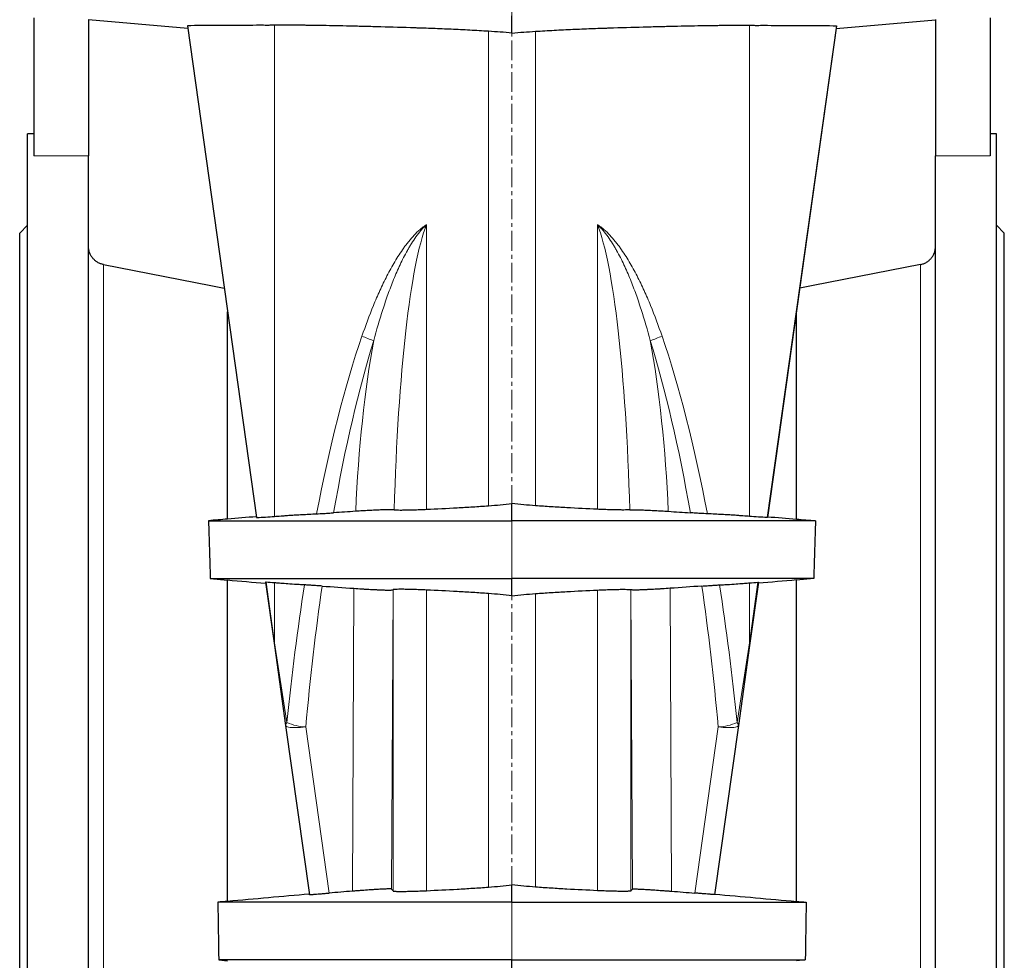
# Model space of a CAD drawing. Header units: millimetres. Extents: x 349 to 3828, y 433 to 5284.
# Tile 5 of 13: x 3136 to 3766, y 2915 to 3517. Entities that reach past the tile are written whole.
import ezdxf

# ---------------------------------------------------------------- set-up
doc = ezdxf.new("R2010")
doc.units = ezdxf.units.MM
doc.linetypes.add('CENTERX2', pattern=[20.32, 12.7, -2.54, 2.54, -2.54])
doc.layers.add('FORMAT', color=7, linetype='Continuous')

msp = doc.modelspace()

# ---------------------------------------------------------------- linework, layer by layer
at = {"color": 7, "linetype": 'Continuous', "lineweight": 25}
for p, q in [((3145.34, 3518.15), (3145.34, 3429.89)), ((3180.34, 3517.06), (3180.34, 3429.89)), ((3243.85, 3511.45), (3180.34, 3516.95)), ((3451.34, 3508.48), (3451.34, 3519.46)), ((3658.83, 3511.45), (3722.34, 3516.95)), ((3722.34, 3517.06), (3722.34, 3429.89)), ((3757.34, 3518.15), (3757.34, 3429.89)), ((3243.62, 3513.12), (3287.84, 3198.46)), ((3659.06, 3513.12), (3614.84, 3198.46)), ((3145.34, 3443.96), (3141.34, 3443.96)), ((3141.34, 2716.46), (3141.34, 3443.96)), ((3761.34, 3443.96), (3757.34, 3443.96)), ((3761.34, 2716.46), (3761.34, 3443.96)), ((3180.34, 2119.65), (3180.34, 3429.89)), ((3722.34, 2119.65), (3722.34, 3429.89)), ((3141.34, 3385.46), (3136.34, 3380.46)), ((3766.34, 3380.46), (3761.34, 3385.46)), ((3136.34, 2716.46), (3136.34, 3380.46)), ((3766.34, 2716.46), (3766.34, 3380.46)), ((3269.34, 3197.44), (3269.34, 3330.08)), ((3633.34, 3197.44), (3633.34, 3330.08)), ((3451.34, 3196.46), (3451.34, 3207.44)), ((3258.32, 3159.46), (3269.34, 3158.5)), ((3269.34, 2952.94), (3269.34, 3158.59)), ((3293.65, 3157.07), (3299.34, 3116.62)), ((3451.34, 3148.48), (3451.34, 3159.46)), ((3609.03, 3157.07), (3603.34, 3116.62)), ((3644.36, 3159.46), (3633.34, 3158.5)), ((3633.34, 2952.94), (3633.34, 3158.59)), ((3375.24, 3152.31), (3375.25, 3152.32)), ((3527.44, 3152.31), (3527.43, 3152.32)), ((3299.34, 3116.62), (3306.51, 3065.57)), ((3603.34, 3116.62), (3596.17, 3065.57)), ((3306.51, 3065.57), (3321.74, 2957.24)), ((3596.17, 3065.57), (3580.94, 2957.24)), ((3451.34, 2952.46), (3451.34, 2963.44)), ((3263.7, 2915.46), (3269.34, 2914.96)), ((3451.34, 2904.48), (3451.34, 2915.46)), ((3638.98, 2915.46), (3633.34, 2914.96))]:
    msp.add_line(p, q, dxfattribs=at)
at = {"color": 8, "linetype": 'Continuous', "lineweight": 18}
for p, q in [((3288.17, 3198.47), (3243.78, 3513.14)), ((3299.46, 3199.24), (3299.46, 3513.46)), ((3436.34, 3206.08), (3436.34, 3509.57)), ((3466.34, 3206.08), (3466.34, 3509.57)), ((3603.22, 3199.24), (3603.22, 3513.46)), ((3614.52, 3198.47), (3658.9, 3513.14)), ((3180.34, 3429.89), (3145.34, 3429.89)), ((3722.34, 3429.89), (3757.34, 3429.89)), ((3396.72, 3203.8), (3396.72, 3385.9)), ((3505.96, 3203.8), (3505.96, 3385.9)), ((3190.05, 2072.6), (3190.05, 3360.32)), ((3712.63, 2072.6), (3712.63, 3360.32)), ((3451.34, 3159.46), (3451.34, 3196.46)), ((3299.46, 3118.43), (3294.01, 3157.06)), ((3299.46, 3118.43), (3299.46, 3156.69)), ((3603.22, 3118.43), (3608.67, 3157.06)), ((3603.22, 3118.43), (3603.22, 3156.69)), ((3350.22, 3153.23), (3349.25, 2959.46)), ((3374.28, 2960.83), (3375.24, 3152.31)), ((3375.25, 3152.32), (3375.25, 2959.61)), ((3396.72, 2959.8), (3396.72, 3152.13)), ((3505.96, 2959.8), (3505.96, 3152.13)), ((3527.43, 3152.32), (3527.43, 2959.61)), ((3528.4, 2960.83), (3527.44, 3152.31)), ((3552.46, 3153.23), (3553.43, 2959.46)), ((3436.34, 2962.08), (3436.34, 3149.85)), ((3466.34, 2962.08), (3466.34, 3149.85)), ((3307.37, 3067.38), (3299.46, 3118.43)), ((3595.31, 3067.38), (3603.22, 3118.43)), ((3334.33, 2958.26), (3319.39, 3064.57)), ((3568.35, 2958.26), (3583.29, 3064.57)), ((3451.34, 2915.46), (3451.34, 2952.46))]:
    msp.add_line(p, q, dxfattribs=at)
at = {"color": 7, "linetype": 'Continuous', "lineweight": 25, "flags": 128}
for points in [[(3190.05, 3360.32), (3258.55, 3347), (3267.2, 3345.32)], [(3712.63, 3360.32), (3644.13, 3347), (3635.48, 3345.32)]]:
    msp.add_lwpolyline(points, dxfattribs=at)
at = {"color": 8, "linetype": 'Continuous', "lineweight": 18, "flags": 128}
for points in [[(3319.39, 3064.57), (3317.74, 3064.37), (3316.12, 3064.22), (3314.55, 3064.13), (3313.06, 3064.08), (3311.68, 3064.1), (3310.42, 3064.16), (3309.31, 3064.28), (3308.37, 3064.45), (3307.6, 3064.67), (3307.03, 3064.93), (3306.67, 3065.23), (3306.51, 3065.57)], [(3583.29, 3064.57), (3584.94, 3064.37), (3586.56, 3064.22), (3588.13, 3064.13), (3589.62, 3064.08), (3591, 3064.1), (3592.26, 3064.16), (3593.37, 3064.28), (3594.32, 3064.45), (3595.08, 3064.67), (3595.65, 3064.93), (3596.01, 3065.23), (3596.17, 3065.57)]]:
    msp.add_lwpolyline(points, dxfattribs=at)
at = {"color": 8, "linetype": 'Continuous', "lineweight": 18}
for centre, radius, start, end in [((3378.32, 3364.68), 55.09, 245.36311, 253.74825), ((3524.36, 3364.68), 55.09, 286.25175, 294.63689), ((3303.88, 3117.24), 4.58, 164.90991, 187.75301), ((3598.81, 3117.24), 4.58, 352.24699, 15.09009), ((3308.73, 3065.63), 2.22, 127.92769, 181.56989), ((3320.49, 3096.38), 31.83, 245.64289, 268.00757), ((3582.19, 3096.38), 31.83, 271.99243, 294.35711), ((3593.95, 3065.63), 2.22, 358.43011, 52.07231)]:
    msp.add_arc(centre, radius, start, end, dxfattribs=at)
for centre, major_axis, ratio, start_param, end_param in [((3405.24, 3148.03), (0, 248.09), 0.120924, 0.288026, 1.34552), ((3497.44, 3148.03), (0, 248.09), 0.120924, 4.937665, 5.99516), ((3436.34, 2850.08), (0, 570.54), 0.24448, 0.619482, 0.908562), ((3466.34, 2850.08), (0, 570.54), 0.24448, 5.374624, 5.663703), ((3436.34, 2847.26), (0, 570.54), 0.221695, 0.619482, 0.900863), ((3405.24, 3153.44), (0, 248.09), 0.221695, 0.878531, 1.37177), ((3497.44, 3153.44), (0, 248.09), 0.221695, 4.911415, 5.404654), ((3466.34, 2847.26), (0, 570.54), 0.221695, 5.382322, 5.663703), ((3436.34, 2850.08), (0, 570.54), 0.24448, 1.006095, 1.180053), ((3436.34, 2847.26), (0, 570.54), 0.221695, 1.001757, 1.180053), ((3466.34, 2847.26), (0, 570.54), 0.221695, 5.103132, 5.281429), ((3466.34, 2850.08), (0, 570.54), 0.24448, 5.103132, 5.277091)]:
    msp.add_ellipse(centre, major_axis=major_axis, ratio=ratio, start_param=start_param, end_param=end_param, dxfattribs=at)
at = {"color": 7, "linetype": 'Continuous', "lineweight": 25}
for points in [[(3243.78, 3513.14), (3243.67, 3513.13), (3243.61, 3513.13), (3243.62, 3513.12)], [(3658.9, 3513.14), (3659.01, 3513.13), (3659.07, 3513.13), (3659.06, 3513.12)], [(3351.33, 3202.49), (3346.61, 3202.17), (3341.9, 3201.85), (3337.19, 3201.53)], [(3551.36, 3202.49), (3556.07, 3202.17), (3560.78, 3201.85), (3565.49, 3201.53)], [(3269.34, 3197.54), (3265.28, 3197.18), (3261.21, 3196.82), (3257.14, 3196.46)], [(3257.14, 3196.46), (3257.53, 3184.7), (3257.93, 3172.35), (3258.32, 3159.46)], [(3287.75, 3199.05), (3281.62, 3198.51), (3275.48, 3197.98), (3269.34, 3197.44)], [(3287.84, 3198.46), (3287.84, 3198.46), (3287.95, 3198.46), (3288.17, 3198.47)], [(3288.17, 3198.47), (3291.76, 3198.72), (3295.52, 3198.97), (3299.46, 3199.24)], [(3614.52, 3198.47), (3610.92, 3198.72), (3607.16, 3198.97), (3603.22, 3199.24)], [(3614.84, 3198.46), (3614.84, 3198.46), (3614.73, 3198.46), (3614.52, 3198.47)], [(3614.93, 3199.05), (3621.06, 3198.51), (3627.2, 3197.98), (3633.34, 3197.44)], [(3633.34, 3197.54), (3637.4, 3197.18), (3641.47, 3196.82), (3645.54, 3196.46)], [(3645.54, 3196.46), (3645.15, 3184.7), (3644.75, 3172.35), (3644.36, 3159.46)], [(3269.34, 3158.59), (3277.47, 3157.88), (3285.61, 3157.17), (3293.74, 3156.46)], [(3294.01, 3157.06), (3293.77, 3157.07), (3293.65, 3157.08), (3293.65, 3157.07)], [(3299.46, 3156.69), (3297.6, 3156.81), (3295.79, 3156.94), (3294.01, 3157.06)], [(3603.22, 3156.69), (3605.08, 3156.81), (3606.9, 3156.94), (3608.67, 3157.06)], [(3608.67, 3157.06), (3608.91, 3157.07), (3609.03, 3157.08), (3609.03, 3157.07)], [(3633.34, 3158.59), (3625.21, 3157.88), (3617.07, 3157.17), (3608.94, 3156.46)], [(3329.79, 3154.68), (3336.6, 3154.19), (3343.41, 3153.71), (3350.22, 3153.23)], [(3572.9, 3154.68), (3566.08, 3154.19), (3559.27, 3153.71), (3552.46, 3153.23)], [(3321.69, 2957.57), (3304.24, 2956.02), (3286.79, 2954.47), (3269.34, 2952.94)], [(3349.25, 2959.46), (3344.27, 2959.07), (3339.3, 2958.67), (3334.33, 2958.26)], [(3375.25, 2959.61), (3374.92, 2960.09), (3374.6, 2960.5), (3374.28, 2960.83)], [(3527.43, 2959.61), (3527.76, 2960.09), (3528.08, 2960.5), (3528.4, 2960.83)], [(3553.43, 2959.46), (3558.41, 2959.07), (3563.38, 2958.67), (3568.35, 2958.26)], [(3580.99, 2957.57), (3598.44, 2956.02), (3615.89, 2954.47), (3633.34, 2952.94)], [(3269.34, 2953.01), (3267.28, 2952.83), (3265.21, 2952.65), (3263.15, 2952.46)], [(3263.15, 2952.46), (3263.35, 2940.27), (3263.53, 2927.93), (3263.7, 2915.46)], [(3633.34, 2953.01), (3635.4, 2952.83), (3637.47, 2952.65), (3639.53, 2952.46)], [(3639.53, 2952.46), (3639.34, 2940.27), (3639.15, 2927.93), (3638.98, 2915.46)]]:
    msp.add_open_spline(points, degree=3, dxfattribs=at)
for points, knots in [([(3299.46, 3513.46), (3298.64, 3513.44), (3297.83, 3513.42), (3296.23, 3513.4), (3295.44, 3513.39), (3293.08, 3513.4), (3291.54, 3513.4), (3287, 3513.4), (3281.18, 3513.39), (3275.84, 3513.38), (3270.72, 3513.37), (3268.28, 3513.36), (3256.68, 3513.31), (3249.29, 3513.24), (3243.78, 3513.14)], [0, 0, 0, 0, 0.03125, 0.03125, 0.0625, 0.0625, 0.125, 0.125, 0.25, 0.375, 0.375, 0.5, 0.5, 1, 1, 1, 1]), ([(3436.34, 3509.57), (3432.3, 3509.83), (3428.3, 3510.06), (3420.34, 3510.48), (3416.38, 3510.67), (3408.54, 3511.01), (3404.64, 3511.17), (3398.84, 3511.4), (3396.91, 3511.47), (3394.03, 3511.57), (3393.07, 3511.6), (3391.16, 3511.67), (3390.21, 3511.7), (3381.66, 3511.99), (3374.4, 3512.21), (3364, 3512.49), (3360.61, 3512.57), (3355.66, 3512.7), (3354.03, 3512.73), (3351.62, 3512.79), (3350.82, 3512.81), (3349.24, 3512.84), (3348.45, 3512.86), (3341.44, 3513.02), (3335.74, 3513.13), (3327.94, 3513.27), (3325.47, 3513.31), (3321.96, 3513.36), (3320.82, 3513.38), (3318.61, 3513.41), (3317.54, 3513.42), (3312.38, 3513.48), (3308.91, 3513.51), (3304.65, 3513.52), (3303.38, 3513.52), (3301.18, 3513.5), (3300.23, 3513.48), (3299.46, 3513.46)], [0, 0, 0, 0, 0.0625, 0.0625, 0.125, 0.125, 0.1875, 0.1875, 0.21875, 0.21875, 0.234375, 0.234375, 0.25, 0.25, 0.375, 0.375, 0.4375, 0.4375, 0.46875, 0.46875, 0.484375, 0.484375, 0.5, 0.5, 0.625, 0.625, 0.6875, 0.6875, 0.71875, 0.71875, 0.75, 0.75, 0.875, 0.875, 0.9375, 0.9375, 1, 1, 1, 1]), ([(3451.34, 3508.48), (3448.84, 3508.69), (3446.34, 3508.88), (3441.34, 3509.24), (3438.84, 3509.41), (3436.34, 3509.57)], [0, 0, 0, 0, 0.5, 0.5, 1, 1, 1, 1]), ([(3451.34, 3508.48), (3453.84, 3508.69), (3456.34, 3508.88), (3461.34, 3509.24), (3463.84, 3509.41), (3466.34, 3509.57)], [0, 0, 0, 0, 0.5, 0.5, 1, 1, 1, 1]), ([(3466.34, 3509.57), (3470.38, 3509.83), (3474.38, 3510.06), (3482.34, 3510.48), (3486.3, 3510.67), (3494.14, 3511.01), (3498.04, 3511.17), (3503.84, 3511.4), (3505.77, 3511.47), (3508.65, 3511.57), (3509.61, 3511.6), (3511.52, 3511.67), (3512.48, 3511.7), (3521.03, 3511.99), (3528.29, 3512.21), (3538.68, 3512.49), (3542.07, 3512.57), (3547.02, 3512.7), (3548.65, 3512.73), (3551.06, 3512.79), (3551.86, 3512.81), (3553.45, 3512.84), (3554.23, 3512.86), (3561.24, 3513.02), (3566.94, 3513.13), (3574.74, 3513.27), (3577.21, 3513.31), (3580.72, 3513.36), (3581.86, 3513.38), (3584.07, 3513.41), (3585.15, 3513.42), (3590.3, 3513.48), (3593.77, 3513.51), (3598.03, 3513.52), (3599.3, 3513.52), (3601.5, 3513.5), (3602.45, 3513.48), (3603.22, 3513.46)], [0, 0, 0, 0, 0.0625, 0.0625, 0.125, 0.125, 0.1875, 0.1875, 0.21875, 0.21875, 0.234375, 0.234375, 0.25, 0.25, 0.375, 0.375, 0.4375, 0.4375, 0.46875, 0.46875, 0.484375, 0.484375, 0.5, 0.5, 0.625, 0.625, 0.6875, 0.6875, 0.71875, 0.71875, 0.75, 0.75, 0.875, 0.875, 0.9375, 0.9375, 1, 1, 1, 1]), ([(3603.22, 3513.46), (3604.04, 3513.44), (3604.85, 3513.42), (3606.45, 3513.4), (3607.24, 3513.39), (3609.6, 3513.4), (3611.14, 3513.4), (3615.68, 3513.4), (3621.5, 3513.39), (3626.85, 3513.38), (3631.96, 3513.37), (3634.4, 3513.36), (3646, 3513.31), (3653.4, 3513.24), (3658.9, 3513.14)], [0, 0, 0, 0, 0.03125, 0.03125, 0.0625, 0.0625, 0.125, 0.125, 0.25, 0.375, 0.375, 0.5, 0.5, 1, 1, 1, 1]), ([(3190.05, 3360.32), (3189.37, 3360.46), (3188.7, 3360.65), (3187.41, 3361.14), (3186.78, 3361.45), (3185.61, 3362.15), (3185.05, 3362.55), (3183.99, 3363.46), (3183.51, 3363.95), (3182.64, 3365.01), (3182.25, 3365.57), (3181.56, 3366.78), (3181.28, 3367.41), (3180.81, 3368.7), (3180.64, 3369.37), (3180.4, 3370.74), (3180.34, 3371.42), (3180.34, 3372.11)], [0, 0, 0, 0, 0.125, 0.125, 0.25, 0.25, 0.375, 0.375, 0.5, 0.5, 0.625, 0.625, 0.75, 0.75, 0.875, 0.875, 1, 1, 1, 1]), ([(3712.63, 3360.32), (3713.31, 3360.46), (3713.98, 3360.65), (3715.27, 3361.14), (3715.9, 3361.45), (3717.07, 3362.15), (3717.63, 3362.55), (3718.69, 3363.46), (3719.17, 3363.95), (3720.04, 3365.01), (3720.43, 3365.57), (3721.12, 3366.78), (3721.4, 3367.41), (3721.87, 3368.7), (3722.04, 3369.37), (3722.28, 3370.74), (3722.34, 3371.42), (3722.34, 3372.11)], [0, 0, 0, 0, 0.125, 0.125, 0.25, 0.25, 0.375, 0.375, 0.5, 0.5, 0.625, 0.625, 0.75, 0.75, 0.875, 0.875, 1, 1, 1, 1]), ([(3436.34, 3206.08), (3438.84, 3206.27), (3441.35, 3206.47), (3446.35, 3206.92), (3448.85, 3207.16), (3451.34, 3207.44)], [0, 0, 0, 0, 0.5, 0.5, 1, 1, 1, 1]), ([(3466.34, 3206.08), (3463.84, 3206.27), (3461.33, 3206.47), (3456.33, 3206.92), (3453.84, 3207.16), (3451.34, 3207.44)], [0, 0, 0, 0, 0.5, 0.5, 1, 1, 1, 1]), ([(3299.46, 3199.24), (3300.51, 3199.31), (3301.88, 3199.41), (3304.37, 3199.6), (3305.27, 3199.67), (3307.23, 3199.83), (3308.28, 3199.91), (3310.53, 3200.06), (3311.73, 3200.14), (3313.65, 3200.25), (3314.31, 3200.29), (3315.66, 3200.36), (3316.35, 3200.4), (3319.91, 3200.59), (3323, 3200.74), (3326.34, 3200.89)], [0, 0, 0, 0, 0.25, 0.25, 0.375, 0.375, 0.5, 0.5, 0.625, 0.625, 0.6875, 0.6875, 0.75, 0.75, 1, 1, 1, 1]), ([(3326.34, 3200.89), (3326.99, 3200.92), (3327.72, 3200.96), (3328.93, 3201.02), (3329.35, 3201.05), (3330.23, 3201.1), (3330.69, 3201.12), (3331.61, 3201.18), (3332.09, 3201.2), (3333.07, 3201.26), (3333.57, 3201.29), (3335.1, 3201.39), (3336.14, 3201.46), (3337.19, 3201.53)], [0, 0, 0, 0, 0.25, 0.25, 0.375, 0.375, 0.5, 0.5, 0.625, 0.625, 0.75, 0.75, 1, 1, 1, 1]), ([(3376, 3203.44), (3375.67, 3203.47), (3375.24, 3203.5), (3374.16, 3203.52), (3373.51, 3203.52), (3372.37, 3203.51), (3371.97, 3203.51), (3371.12, 3203.49), (3370.67, 3203.48), (3369.27, 3203.44), (3368.24, 3203.41), (3366.58, 3203.34), (3366, 3203.32), (3364.82, 3203.27), (3364.22, 3203.24), (3362.37, 3203.15), (3361.08, 3203.08), (3359.06, 3202.97), (3358.37, 3202.93), (3356.99, 3202.85), (3356.29, 3202.81), (3354.19, 3202.68), (3352.77, 3202.58), (3351.33, 3202.49)], [0, 0, 0, 0, 0.125, 0.125, 0.25, 0.25, 0.3125, 0.3125, 0.375, 0.375, 0.5, 0.5, 0.5625, 0.5625, 0.625, 0.625, 0.75, 0.75, 0.8125, 0.8125, 0.875, 0.875, 1, 1, 1, 1]), ([(3376, 3203.44), (3376.29, 3203.41), (3376.67, 3203.39), (3377.6, 3203.36), (3378.15, 3203.34), (3379.38, 3203.33), (3380.08, 3203.33), (3381.23, 3203.33), (3381.63, 3203.34), (3382.48, 3203.34), (3382.92, 3203.35), (3384.28, 3203.37), (3385.24, 3203.39), (3387.27, 3203.44), (3388.35, 3203.47), (3390.04, 3203.53), (3390.62, 3203.55), (3391.79, 3203.59), (3392.39, 3203.61), (3394.2, 3203.69), (3395.44, 3203.74), (3396.72, 3203.8)], [0, 0, 0, 0, 0.125, 0.125, 0.25, 0.25, 0.375, 0.375, 0.4375, 0.4375, 0.5, 0.5, 0.625, 0.625, 0.75, 0.75, 0.8125, 0.8125, 0.875, 0.875, 1, 1, 1, 1]), ([(3396.72, 3203.8), (3403.15, 3204.09), (3409.67, 3204.41), (3419.58, 3204.96), (3422.9, 3205.16), (3429.59, 3205.59), (3432.95, 3205.82), (3436.34, 3206.08)], [0, 0, 0, 0, 0.5, 0.5, 0.75, 0.75, 1, 1, 1, 1]), ([(3505.96, 3203.8), (3499.53, 3204.09), (3493.01, 3204.41), (3483.1, 3204.96), (3479.78, 3205.16), (3473.09, 3205.59), (3469.73, 3205.82), (3466.34, 3206.08)], [0, 0, 0, 0, 0.5, 0.5, 0.75, 0.75, 1, 1, 1, 1]), ([(3526.68, 3203.44), (3526.39, 3203.41), (3526.01, 3203.39), (3525.08, 3203.36), (3524.53, 3203.34), (3523.3, 3203.33), (3522.6, 3203.33), (3521.45, 3203.33), (3521.05, 3203.34), (3520.2, 3203.34), (3519.76, 3203.35), (3518.41, 3203.37), (3517.44, 3203.39), (3515.41, 3203.44), (3514.33, 3203.47), (3512.64, 3203.53), (3512.06, 3203.55), (3510.89, 3203.59), (3510.29, 3203.61), (3508.48, 3203.69), (3507.24, 3203.74), (3505.96, 3203.8)], [0, 0, 0, 0, 0.125, 0.125, 0.25, 0.25, 0.375, 0.375, 0.4375, 0.4375, 0.5, 0.5, 0.625, 0.625, 0.75, 0.75, 0.8125, 0.8125, 0.875, 0.875, 1, 1, 1, 1]), ([(3526.68, 3203.44), (3527.01, 3203.47), (3527.44, 3203.5), (3528.52, 3203.52), (3529.17, 3203.52), (3530.31, 3203.51), (3530.71, 3203.51), (3531.56, 3203.49), (3532.01, 3203.48), (3533.42, 3203.44), (3534.44, 3203.41), (3536.11, 3203.34), (3536.68, 3203.32), (3537.86, 3203.27), (3538.46, 3203.24), (3540.31, 3203.15), (3541.6, 3203.08), (3543.62, 3202.97), (3544.31, 3202.93), (3545.69, 3202.85), (3546.39, 3202.81), (3548.49, 3202.68), (3549.91, 3202.58), (3551.36, 3202.49)], [0, 0, 0, 0, 0.125, 0.125, 0.25, 0.25, 0.3125, 0.3125, 0.375, 0.375, 0.5, 0.5, 0.5625, 0.5625, 0.625, 0.625, 0.75, 0.75, 0.8125, 0.8125, 0.875, 0.875, 1, 1, 1, 1]), ([(3576.34, 3200.89), (3575.69, 3200.92), (3574.96, 3200.96), (3573.75, 3201.02), (3573.33, 3201.05), (3572.45, 3201.1), (3572, 3201.12), (3571.07, 3201.18), (3570.59, 3201.2), (3569.62, 3201.26), (3569.11, 3201.29), (3567.58, 3201.39), (3566.54, 3201.46), (3565.49, 3201.53)], [0, 0, 0, 0, 0.25, 0.25, 0.375, 0.375, 0.5, 0.5, 0.625, 0.625, 0.75, 0.75, 1, 1, 1, 1]), ([(3603.22, 3199.24), (3602.17, 3199.31), (3600.8, 3199.41), (3598.31, 3199.6), (3597.41, 3199.67), (3595.45, 3199.83), (3594.4, 3199.91), (3592.15, 3200.06), (3590.95, 3200.14), (3589.03, 3200.25), (3588.38, 3200.29), (3587.02, 3200.36), (3586.33, 3200.4), (3582.77, 3200.59), (3579.68, 3200.74), (3576.34, 3200.89)], [0, 0, 0, 0, 0.25, 0.25, 0.375, 0.375, 0.5, 0.5, 0.625, 0.625, 0.6875, 0.6875, 0.75, 0.75, 1, 1, 1, 1]), ([(3257.14, 3196.46), (3257.28, 3196.46), (3258.24, 3196.46), (3260.26, 3196.46), (3263.53, 3196.46), (3267.23, 3196.46), (3270.07, 3196.46), (3272.41, 3196.46), (3277.95, 3196.46), (3296.98, 3196.46), (3326.12, 3196.46), (3363.38, 3196.46), (3405.63, 3196.46), (3435.98, 3196.46), (3451.34, 3196.46)], [0.3955206, 0.3955206, 0.3955206, 0.3955206, 0.4099317, 0.4919181, 0.5739044, 0.6558907, 0.7378771, 0.7378771, 0.7815642, 0.8252514, 0.8689385, 0.9126257, 0.9563128, 1, 1, 1, 1]), ([(3645.54, 3196.46), (3645.4, 3196.46), (3644.44, 3196.46), (3642.42, 3196.46), (3639.15, 3196.46), (3635.45, 3196.46), (3632.61, 3196.46), (3630.27, 3196.46), (3624.73, 3196.46), (3605.7, 3196.46), (3576.56, 3196.46), (3539.3, 3196.46), (3497.05, 3196.46), (3466.7, 3196.46), (3451.34, 3196.46)], [0.3955206, 0.3955206, 0.3955206, 0.3955206, 0.4099317, 0.4919181, 0.5739044, 0.6558907, 0.7378771, 0.7378771, 0.7815642, 0.8252514, 0.8689385, 0.9126257, 0.9563128, 1, 1, 1, 1]), ([(3258.32, 3159.46), (3258.95, 3159.46), (3260.58, 3159.46), (3263.53, 3159.46), (3267.23, 3159.46), (3270.07, 3159.46), (3272.41, 3159.46), (3277.95, 3159.46), (3296.98, 3159.46), (3326.12, 3159.46), (3363.38, 3159.46), (3405.63, 3159.46), (3435.98, 3159.46), (3451.34, 3159.46)], [0.4336754, 0.4336754, 0.4336754, 0.4336754, 0.4919181, 0.5739044, 0.6558907, 0.7378771, 0.7378771, 0.7815642, 0.8252514, 0.8689385, 0.9126257, 0.9563128, 1, 1, 1, 1]), ([(3318.51, 3155.41), (3317.93, 3155.44), (3317.35, 3155.47), (3316.23, 3155.53), (3315.68, 3155.56), (3314.08, 3155.65), (3313.05, 3155.71), (3310.11, 3155.89), (3308.34, 3156.01), (3305.17, 3156.26), (3303.76, 3156.37), (3301.33, 3156.56), (3300.3, 3156.63), (3299.46, 3156.69)], [0, 0, 0, 0, 0.0625, 0.0625, 0.125, 0.125, 0.25, 0.25, 0.5, 0.5, 0.75, 0.75, 1, 1, 1, 1]), ([(3644.36, 3159.46), (3643.73, 3159.46), (3642.1, 3159.46), (3639.15, 3159.46), (3635.45, 3159.46), (3632.61, 3159.46), (3630.27, 3159.46), (3624.73, 3159.46), (3605.7, 3159.46), (3576.56, 3159.46), (3539.3, 3159.46), (3497.05, 3159.46), (3466.7, 3159.46), (3451.34, 3159.46)], [0.4336754, 0.4336754, 0.4336754, 0.4336754, 0.4919181, 0.5739044, 0.6558907, 0.7378771, 0.7378771, 0.7815642, 0.8252514, 0.8689385, 0.9126257, 0.9563128, 1, 1, 1, 1]), ([(3584.17, 3155.41), (3584.75, 3155.44), (3585.33, 3155.47), (3586.45, 3155.53), (3587, 3155.56), (3588.61, 3155.65), (3589.63, 3155.71), (3592.57, 3155.89), (3594.34, 3156.01), (3597.51, 3156.26), (3598.92, 3156.37), (3601.35, 3156.56), (3602.39, 3156.63), (3603.22, 3156.69)], [0, 0, 0, 0, 0.0625, 0.0625, 0.125, 0.125, 0.25, 0.25, 0.5, 0.5, 0.75, 0.75, 1, 1, 1, 1]), ([(3329.79, 3154.68), (3328.66, 3154.77), (3327.55, 3154.84), (3325.92, 3154.96), (3325.38, 3154.99), (3324.34, 3155.06), (3323.83, 3155.09), (3322.86, 3155.16), (3322.39, 3155.19), (3321.48, 3155.24), (3321.05, 3155.27), (3320.24, 3155.32), (3319.86, 3155.34), (3319.14, 3155.38), (3318.81, 3155.4), (3318.51, 3155.41)], [0, 0, 0, 0, 0.25, 0.25, 0.375, 0.375, 0.5, 0.5, 0.625, 0.625, 0.75, 0.75, 0.875, 0.875, 1, 1, 1, 1]), ([(3350.22, 3153.23), (3351.87, 3153.12), (3353.48, 3153.01), (3355.87, 3152.85), (3356.66, 3152.8), (3357.84, 3152.73), (3358.23, 3152.71), (3359, 3152.66), (3359.39, 3152.64), (3361.27, 3152.53), (3362.7, 3152.46), (3364.39, 3152.37), (3364.73, 3152.36), (3365.39, 3152.33), (3365.71, 3152.31), (3366.66, 3152.27), (3367.26, 3152.25), (3368.98, 3152.18), (3370.01, 3152.15), (3371.83, 3152.11), (3372.6, 3152.11), (3373.54, 3152.12), (3373.81, 3152.13), (3374.3, 3152.15), (3374.51, 3152.16), (3375.02, 3152.21), (3375.2, 3152.25), (3375.24, 3152.31)], [0, 0, 0, 0, 0.125, 0.125, 0.1875, 0.1875, 0.21875, 0.21875, 0.25, 0.25, 0.375, 0.375, 0.40625, 0.40625, 0.4375, 0.4375, 0.5, 0.5, 0.625, 0.625, 0.75, 0.75, 0.8125, 0.8125, 0.875, 0.875, 1, 1, 1, 1]), ([(3396.72, 3152.13), (3395.2, 3152.2), (3393.73, 3152.26), (3390.9, 3152.37), (3389.54, 3152.42), (3387.59, 3152.47), (3386.95, 3152.49), (3385.73, 3152.52), (3385.14, 3152.54), (3383.43, 3152.57), (3382.38, 3152.59), (3380.94, 3152.6), (3380.48, 3152.6), (3379.62, 3152.6), (3379.22, 3152.6), (3378.1, 3152.58), (3377.47, 3152.57), (3376.68, 3152.53), (3376.45, 3152.52), (3376.04, 3152.49), (3375.87, 3152.47), (3375.44, 3152.41), (3375.28, 3152.37), (3375.25, 3152.32)], [0, 0, 0, 0, 0.125, 0.125, 0.25, 0.25, 0.3125, 0.3125, 0.375, 0.375, 0.5, 0.5, 0.5625, 0.5625, 0.625, 0.625, 0.75, 0.75, 0.8125, 0.8125, 0.875, 0.875, 1, 1, 1, 1]), ([(3436.34, 3149.85), (3432.96, 3150.11), (3429.6, 3150.34), (3422.92, 3150.77), (3419.6, 3150.96), (3409.69, 3151.51), (3403.16, 3151.83), (3396.72, 3152.13)], [0, 0, 0, 0, 0.25, 0.25, 0.5, 0.5, 1, 1, 1, 1]), ([(3466.34, 3149.85), (3469.72, 3150.11), (3473.08, 3150.34), (3479.76, 3150.77), (3483.08, 3150.96), (3492.99, 3151.51), (3499.52, 3151.83), (3505.96, 3152.13)], [0, 0, 0, 0, 0.25, 0.25, 0.5, 0.5, 1, 1, 1, 1]), ([(3505.96, 3152.13), (3507.49, 3152.2), (3508.95, 3152.26), (3511.78, 3152.37), (3513.14, 3152.42), (3515.09, 3152.47), (3515.73, 3152.49), (3516.96, 3152.52), (3517.55, 3152.54), (3519.25, 3152.57), (3520.3, 3152.59), (3521.74, 3152.6), (3522.2, 3152.6), (3523.06, 3152.6), (3523.46, 3152.6), (3524.58, 3152.58), (3525.21, 3152.57), (3526, 3152.53), (3526.23, 3152.52), (3526.64, 3152.49), (3526.81, 3152.47), (3527.24, 3152.41), (3527.4, 3152.37), (3527.43, 3152.32)], [0, 0, 0, 0, 0.125, 0.125, 0.25, 0.25, 0.3125, 0.3125, 0.375, 0.375, 0.5, 0.5, 0.5625, 0.5625, 0.625, 0.625, 0.75, 0.75, 0.8125, 0.8125, 0.875, 0.875, 1, 1, 1, 1]), ([(3552.46, 3153.23), (3550.81, 3153.12), (3549.2, 3153.01), (3546.81, 3152.85), (3546.02, 3152.8), (3544.84, 3152.73), (3544.45, 3152.71), (3543.68, 3152.66), (3543.29, 3152.64), (3541.41, 3152.53), (3539.98, 3152.46), (3538.29, 3152.37), (3537.95, 3152.36), (3537.29, 3152.33), (3536.97, 3152.31), (3536.02, 3152.27), (3535.42, 3152.25), (3533.7, 3152.18), (3532.67, 3152.15), (3530.85, 3152.11), (3530.09, 3152.11), (3529.15, 3152.12), (3528.87, 3152.13), (3528.38, 3152.15), (3528.17, 3152.16), (3527.67, 3152.21), (3527.48, 3152.25), (3527.44, 3152.31)], [0, 0, 0, 0, 0.125, 0.125, 0.1875, 0.1875, 0.21875, 0.21875, 0.25, 0.25, 0.375, 0.375, 0.40625, 0.40625, 0.4375, 0.4375, 0.5, 0.5, 0.625, 0.625, 0.75, 0.75, 0.8125, 0.8125, 0.875, 0.875, 1, 1, 1, 1]), ([(3572.9, 3154.68), (3574.02, 3154.77), (3575.13, 3154.84), (3576.76, 3154.96), (3577.3, 3154.99), (3578.34, 3155.06), (3578.85, 3155.09), (3579.82, 3155.16), (3580.29, 3155.19), (3581.2, 3155.24), (3581.63, 3155.27), (3582.45, 3155.32), (3582.83, 3155.34), (3583.54, 3155.38), (3583.87, 3155.4), (3584.17, 3155.41)], [0, 0, 0, 0, 0.25, 0.25, 0.375, 0.375, 0.5, 0.5, 0.625, 0.625, 0.75, 0.75, 0.875, 0.875, 1, 1, 1, 1]), ([(3451.34, 3148.48), (3448.85, 3148.77), (3446.35, 3149.01), (3441.35, 3149.46), (3438.84, 3149.66), (3436.34, 3149.85)], [0, 0, 0, 0, 0.5, 0.5, 1, 1, 1, 1]), ([(3451.34, 3148.48), (3453.84, 3148.77), (3456.33, 3149.01), (3461.33, 3149.46), (3463.84, 3149.66), (3466.34, 3149.85)], [0, 0, 0, 0, 0.5, 0.5, 1, 1, 1, 1]), ([(3396.72, 2959.8), (3403.19, 2960.09), (3409.73, 2960.42), (3419.63, 2960.97), (3422.95, 2961.16), (3429.62, 2961.59), (3432.97, 2961.82), (3436.34, 2962.08)], [0, 0, 0, 0, 0.5, 0.5, 0.75, 0.75, 1, 1, 1, 1]), ([(3436.34, 2962.08), (3438.84, 2962.27), (3441.35, 2962.47), (3446.35, 2962.92), (3448.85, 2963.16), (3451.34, 2963.44)], [0, 0, 0, 0, 0.5, 0.5, 1, 1, 1, 1]), ([(3466.34, 2962.08), (3463.84, 2962.27), (3461.33, 2962.47), (3456.33, 2962.92), (3453.84, 2963.16), (3451.34, 2963.44)], [0, 0, 0, 0, 0.5, 0.5, 1, 1, 1, 1]), ([(3505.96, 2959.8), (3499.49, 2960.09), (3492.95, 2960.42), (3483.05, 2960.97), (3479.73, 2961.16), (3473.06, 2961.59), (3469.71, 2961.82), (3466.34, 2962.08)], [0, 0, 0, 0, 0.5, 0.5, 0.75, 0.75, 1, 1, 1, 1]), ([(3321.74, 2957.24), (3321.74, 2957.24), (3321.82, 2957.24), (3322.05, 2957.26), (3322.15, 2957.27), (3322.38, 2957.28), (3322.52, 2957.29), (3322.98, 2957.33), (3323.36, 2957.36), (3324.03, 2957.42), (3324.27, 2957.44), (3324.79, 2957.48), (3325.06, 2957.5), (3325.93, 2957.57), (3326.56, 2957.63), (3327.59, 2957.71), (3327.95, 2957.74), (3328.68, 2957.8), (3329.05, 2957.83), (3330.2, 2957.92), (3330.99, 2957.99), (3332.23, 2958.09), (3332.65, 2958.12), (3333.48, 2958.19), (3333.9, 2958.23), (3334.33, 2958.26)], [0, 0, 0, 0, 0.125, 0.125, 0.1875, 0.1875, 0.25, 0.25, 0.375, 0.375, 0.4375, 0.4375, 0.5, 0.5, 0.625, 0.625, 0.6875, 0.6875, 0.75, 0.75, 0.875, 0.875, 0.9375, 0.9375, 1, 1, 1, 1]), ([(3374.28, 2960.83), (3374.24, 2960.87), (3374.05, 2960.9), (3373.53, 2960.92), (3373.33, 2960.92), (3372.83, 2960.92), (3372.55, 2960.92), (3371.59, 2960.9), (3370.82, 2960.87), (3369.46, 2960.81), (3368.98, 2960.79), (3368.2, 2960.75), (3367.93, 2960.74), (3367.38, 2960.71), (3367.1, 2960.7), (3365.67, 2960.62), (3364.43, 2960.54), (3362.74, 2960.44), (3362.4, 2960.42), (3361.7, 2960.37), (3361.35, 2960.35), (3360.27, 2960.27), (3359.54, 2960.22), (3357.3, 2960.07), (3355.75, 2959.96), (3353.34, 2959.78), (3352.53, 2959.72), (3350.9, 2959.59), (3350.07, 2959.53), (3349.25, 2959.46)], [0, 0, 0, 0, 0.125, 0.125, 0.1875, 0.1875, 0.25, 0.25, 0.375, 0.375, 0.4375, 0.4375, 0.46875, 0.46875, 0.5, 0.5, 0.625, 0.625, 0.65625, 0.65625, 0.6875, 0.6875, 0.75, 0.75, 0.875, 0.875, 0.9375, 0.9375, 1, 1, 1, 1]), ([(3375.25, 2959.61), (3375.28, 2959.56), (3375.44, 2959.51), (3376.01, 2959.44), (3376.41, 2959.41), (3377.19, 2959.37), (3377.48, 2959.36), (3378.12, 2959.34), (3378.47, 2959.34), (3379.58, 2959.33), (3380.44, 2959.33), (3381.87, 2959.34), (3382.38, 2959.34), (3383.44, 2959.36), (3383.98, 2959.37), (3385.69, 2959.4), (3386.9, 2959.43), (3388.85, 2959.49), (3389.52, 2959.51), (3390.89, 2959.56), (3391.59, 2959.58), (3393.72, 2959.67), (3395.2, 2959.73), (3396.72, 2959.8)], [0, 0, 0, 0, 0.125, 0.125, 0.25, 0.25, 0.3125, 0.3125, 0.375, 0.375, 0.5, 0.5, 0.5625, 0.5625, 0.625, 0.625, 0.75, 0.75, 0.8125, 0.8125, 0.875, 0.875, 1, 1, 1, 1]), ([(3527.43, 2959.61), (3527.4, 2959.56), (3527.24, 2959.51), (3526.68, 2959.44), (3526.28, 2959.41), (3525.49, 2959.37), (3525.2, 2959.36), (3524.56, 2959.34), (3524.21, 2959.34), (3523.1, 2959.33), (3522.25, 2959.33), (3520.81, 2959.34), (3520.3, 2959.34), (3519.24, 2959.36), (3518.7, 2959.37), (3516.99, 2959.4), (3515.78, 2959.43), (3513.83, 2959.49), (3513.16, 2959.51), (3511.79, 2959.56), (3511.09, 2959.58), (3508.96, 2959.67), (3507.49, 2959.73), (3505.96, 2959.8)], [0, 0, 0, 0, 0.125, 0.125, 0.25, 0.25, 0.3125, 0.3125, 0.375, 0.375, 0.5, 0.5, 0.5625, 0.5625, 0.625, 0.625, 0.75, 0.75, 0.8125, 0.8125, 0.875, 0.875, 1, 1, 1, 1]), ([(3528.4, 2960.83), (3528.44, 2960.87), (3528.63, 2960.9), (3529.15, 2960.92), (3529.36, 2960.92), (3529.85, 2960.92), (3530.13, 2960.92), (3531.09, 2960.9), (3531.87, 2960.87), (3533.22, 2960.81), (3533.71, 2960.79), (3534.48, 2960.75), (3534.75, 2960.74), (3535.3, 2960.71), (3535.58, 2960.7), (3537.01, 2960.62), (3538.25, 2960.54), (3539.94, 2960.44), (3540.28, 2960.42), (3540.98, 2960.37), (3541.33, 2960.35), (3542.41, 2960.27), (3543.14, 2960.22), (3545.38, 2960.07), (3546.93, 2959.96), (3549.34, 2959.78), (3550.15, 2959.72), (3551.79, 2959.59), (3552.61, 2959.53), (3553.43, 2959.46)], [0, 0, 0, 0, 0.125, 0.125, 0.1875, 0.1875, 0.25, 0.25, 0.375, 0.375, 0.4375, 0.4375, 0.46875, 0.46875, 0.5, 0.5, 0.625, 0.625, 0.65625, 0.65625, 0.6875, 0.6875, 0.75, 0.75, 0.875, 0.875, 0.9375, 0.9375, 1, 1, 1, 1]), ([(3580.94, 2957.24), (3580.94, 2957.24), (3580.86, 2957.24), (3580.63, 2957.26), (3580.53, 2957.27), (3580.3, 2957.28), (3580.16, 2957.29), (3579.7, 2957.33), (3579.32, 2957.36), (3578.65, 2957.42), (3578.41, 2957.44), (3577.89, 2957.48), (3577.62, 2957.5), (3576.75, 2957.57), (3576.12, 2957.63), (3575.09, 2957.71), (3574.74, 2957.74), (3574, 2957.8), (3573.63, 2957.83), (3572.48, 2957.92), (3571.69, 2957.99), (3570.45, 2958.09), (3570.03, 2958.12), (3569.2, 2958.19), (3568.78, 2958.23), (3568.35, 2958.26)], [0, 0, 0, 0, 0.125, 0.125, 0.1875, 0.1875, 0.25, 0.25, 0.375, 0.375, 0.4375, 0.4375, 0.5, 0.5, 0.625, 0.625, 0.6875, 0.6875, 0.75, 0.75, 0.875, 0.875, 0.9375, 0.9375, 1, 1, 1, 1]), ([(3451.34, 2952.46), (3435.98, 2952.46), (3405.63, 2952.46), (3363.38, 2952.46), (3326.12, 2952.46), (3296.98, 2952.46), (3277.95, 2952.46), (3272.41, 2952.46), (3270.07, 2952.46), (3267.23, 2952.46), (3264.6, 2952.46), (3263.3, 2952.46), (3263.15, 2952.46)], [0, 0, 0, 0, 0.0436872, 0.0873743, 0.1310615, 0.1747486, 0.2184358, 0.2621229, 0.2621229, 0.3441093, 0.4260956, 0.4367899, 0.4367899, 0.4367899, 0.4367899]), ([(3451.34, 2952.46), (3466.7, 2952.46), (3497.05, 2952.46), (3539.3, 2952.46), (3576.56, 2952.46), (3605.7, 2952.46), (3624.73, 2952.46), (3630.27, 2952.46), (3632.61, 2952.46), (3635.45, 2952.46), (3638.08, 2952.46), (3639.38, 2952.46), (3639.53, 2952.46)], [0, 0, 0, 0, 0.0436872, 0.0873743, 0.1310615, 0.1747486, 0.2184358, 0.2621229, 0.2621229, 0.3441093, 0.4260956, 0.4367899, 0.4367899, 0.4367899, 0.4367899]), ([(3451.34, 2915.46), (3435.98, 2915.46), (3405.63, 2915.46), (3363.38, 2915.46), (3326.12, 2915.46), (3296.98, 2915.46), (3277.95, 2915.46), (3272.41, 2915.46), (3270.07, 2915.46), (3267.27, 2915.46), (3264.83, 2915.46), (3263.7, 2915.46)], [0, 0, 0, 0, 0.0436872, 0.0873743, 0.1310615, 0.1747486, 0.2184358, 0.2621229, 0.2621229, 0.3441093, 0.4237197, 0.4237197, 0.4237197, 0.4237197]), ([(3451.34, 2915.46), (3466.7, 2915.46), (3497.05, 2915.46), (3539.3, 2915.46), (3576.56, 2915.46), (3605.7, 2915.46), (3624.73, 2915.46), (3630.27, 2915.46), (3632.61, 2915.46), (3635.41, 2915.46), (3637.85, 2915.46), (3638.98, 2915.46)], [0, 0, 0, 0, 0.0436872, 0.0873743, 0.1310615, 0.1747486, 0.2184358, 0.2621229, 0.2621229, 0.3441093, 0.4237197, 0.4237197, 0.4237197, 0.4237197])]:
    msp.add_open_spline(points, degree=3, knots=knots, dxfattribs=at)
at = {"color": 8, "linetype": 'Continuous', "lineweight": 18}
for points, knots in [([(3355.35, 3314.6), (3357.62, 3321.21), (3360.04, 3327.75), (3364, 3337.39), (3365.37, 3340.58), (3368.24, 3346.88), (3369.74, 3350), (3372.91, 3356.17), (3374.58, 3359.2), (3378.12, 3365.17), (3380.01, 3368.1), (3382.56, 3371.66), (3383.08, 3372.37), (3384.15, 3373.77), (3384.69, 3374.47), (3386.35, 3376.52), (3387.5, 3377.85), (3389.9, 3380.39), (3391.15, 3381.61), (3393.14, 3383.32), (3393.82, 3383.87), (3394.88, 3384.66), (3395.24, 3384.92), (3395.79, 3385.3), (3395.97, 3385.42), (3396.25, 3385.6), (3396.34, 3385.66), (3396.53, 3385.78), (3396.63, 3385.84), (3396.72, 3385.9)], [0, 0, 0, 0, 0.25, 0.25, 0.375, 0.375, 0.5, 0.5, 0.625, 0.625, 0.75, 0.75, 0.78125, 0.78125, 0.8125, 0.8125, 0.875, 0.875, 0.9375, 0.9375, 0.96875, 0.96875, 0.984375, 0.984375, 0.992187, 0.992187, 0.996094, 0.996094, 1, 1, 1, 1]), ([(3362.9, 3311.79), (3364.67, 3318.43), (3366.58, 3325.01), (3369.73, 3334.78), (3370.82, 3338.02), (3373.13, 3344.45), (3374.34, 3347.64), (3376.9, 3353.97), (3378.25, 3357.11), (3381.15, 3363.3), (3382.7, 3366.36), (3384.81, 3370.12), (3385.24, 3370.87), (3386.12, 3372.36), (3386.57, 3373.1), (3387.95, 3375.29), (3388.91, 3376.73), (3390.92, 3379.52), (3391.98, 3380.87), (3393.66, 3382.83), (3394.24, 3383.47), (3395.14, 3384.4), (3395.45, 3384.71), (3395.92, 3385.16), (3396.08, 3385.31), (3396.32, 3385.53), (3396.4, 3385.6), (3396.56, 3385.75), (3396.64, 3385.82), (3396.72, 3385.9)], [0, 0, 0, 0, 0.25, 0.25, 0.375, 0.375, 0.5, 0.5, 0.625, 0.625, 0.75, 0.75, 0.78125, 0.78125, 0.8125, 0.8125, 0.875, 0.875, 0.9375, 0.9375, 0.96875, 0.96875, 0.984375, 0.984375, 0.992188, 0.992188, 0.996094, 0.996094, 1, 1, 1, 1]), ([(3539.78, 3311.79), (3538.01, 3318.43), (3536.1, 3325.01), (3532.95, 3334.78), (3531.86, 3338.02), (3529.55, 3344.45), (3528.34, 3347.64), (3525.78, 3353.97), (3524.43, 3357.11), (3521.53, 3363.3), (3519.98, 3366.36), (3517.87, 3370.12), (3517.44, 3370.87), (3516.56, 3372.36), (3516.11, 3373.1), (3514.73, 3375.29), (3513.78, 3376.73), (3511.76, 3379.52), (3510.71, 3380.87), (3509.02, 3382.83), (3508.44, 3383.47), (3507.54, 3384.4), (3507.23, 3384.71), (3506.76, 3385.16), (3506.6, 3385.31), (3506.36, 3385.53), (3506.28, 3385.6), (3506.12, 3385.75), (3506.04, 3385.82), (3505.96, 3385.9)], [0, 0, 0, 0, 0.25, 0.25, 0.375, 0.375, 0.5, 0.5, 0.625, 0.625, 0.75, 0.75, 0.78125, 0.78125, 0.8125, 0.8125, 0.875, 0.875, 0.9375, 0.9375, 0.96875, 0.96875, 0.984375, 0.984375, 0.992188, 0.992188, 0.996094, 0.996094, 1, 1, 1, 1]), ([(3547.33, 3314.6), (3545.06, 3321.21), (3542.64, 3327.75), (3538.68, 3337.39), (3537.31, 3340.58), (3534.44, 3346.88), (3532.94, 3350), (3529.77, 3356.17), (3528.11, 3359.2), (3524.56, 3365.17), (3522.67, 3368.1), (3520.12, 3371.66), (3519.6, 3372.37), (3518.53, 3373.77), (3517.99, 3374.47), (3516.33, 3376.52), (3515.18, 3377.85), (3512.78, 3380.39), (3511.53, 3381.61), (3509.54, 3383.32), (3508.86, 3383.87), (3507.8, 3384.66), (3507.44, 3384.92), (3506.9, 3385.3), (3506.71, 3385.42), (3506.43, 3385.6), (3506.34, 3385.66), (3506.15, 3385.78), (3506.05, 3385.84), (3505.96, 3385.9)], [0, 0, 0, 0, 0.25, 0.25, 0.375, 0.375, 0.5, 0.5, 0.625, 0.625, 0.75, 0.75, 0.78125, 0.78125, 0.8125, 0.8125, 0.875, 0.875, 0.9375, 0.9375, 0.96875, 0.96875, 0.984375, 0.984375, 0.992187, 0.992187, 0.996094, 0.996094, 1, 1, 1, 1])]:
    msp.add_open_spline(points, degree=3, knots=knots, dxfattribs=at)
at = {"layer": 'FORMAT', "linetype": 'CENTERX2', "lineweight": 18}
msp.add_line((3451.34, 5251.3), (3451.34, 1981.11), dxfattribs=at)

doc.saveas('drawing.dxf')
